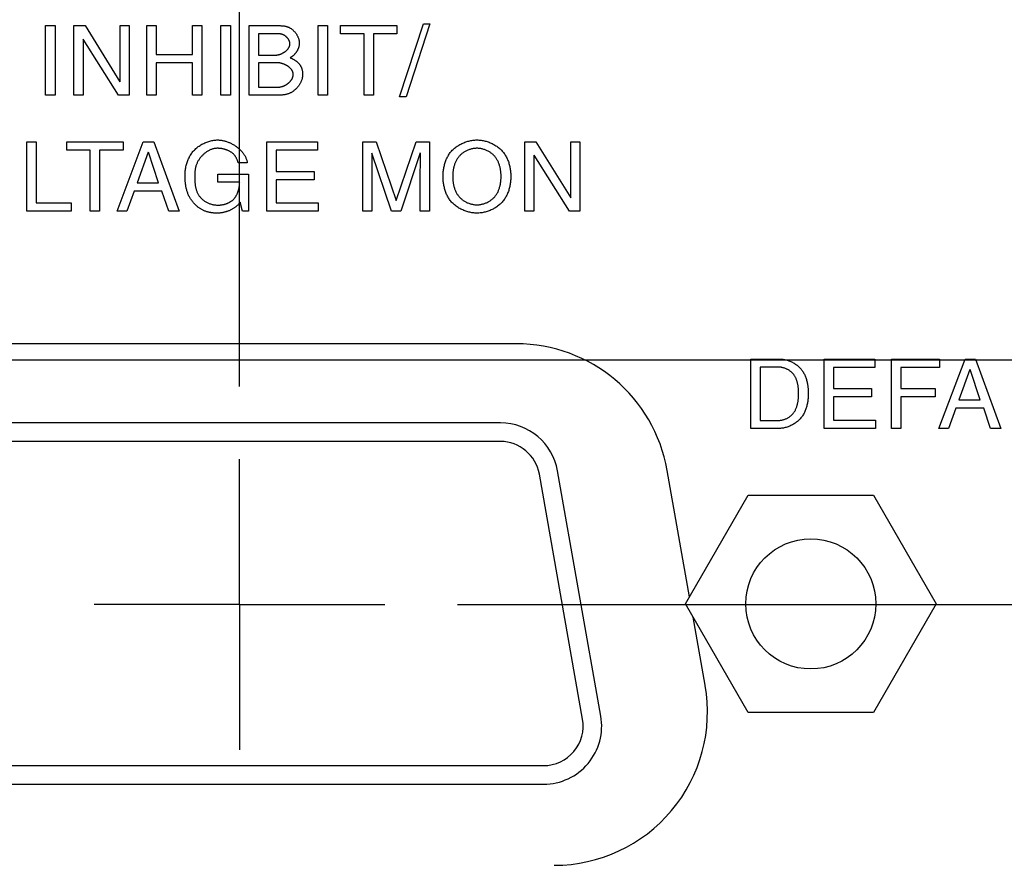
# Model space of a CAD drawing. Header units: inches. Extents: x 0 to 34, y 0 to 22.
# Tile 41 of 78: x 26.9 to 27.8, y 6 to 6.7. Entities that reach past the tile are written whole.
import ezdxf

# ---------------------------------------------------------------- set-up
doc = ezdxf.new("R2010")
doc.units = ezdxf.units.IN
doc.header["$LTSCALE"] = 1.87
doc.header["$MEASUREMENT"] = 0
doc.linetypes.add('CENTER', pattern=[0.6, 0.375, -0.075, 0.075, -0.075])
doc.layers.get('0').update_dxf_attribs({"linetype": 'CONTINUOUS'})
doc.layers.add('DEFAULT_1', color=7, linetype='CENTER')
doc.layers.add('DIMENSIONS', color=7, linetype='CONTINUOUS')
doc.styles.get("Standard").update_dxf_attribs({"font": 'txt', "width": 0.8})
doc.dimstyles.new('DIMSTYLE_3', dxfattribs={"dimtxt": 0.125, "dimasz": 0.18, "dimexe": 0.125, "dimexo": 0.0625, "dimgap": 0.0625, "dimtad": 0, "dimtih": 1, "dimtoh": 1, "dimzin": 4, "dimdsep": 46, "dimtxsty": 'STANDARD', "dimblk": '_FILLED', "dimblk1": '_FILLED', "dimblk2": '_FILLED', "dimcen": 0.09, "dimadec": 0, "dimazin": 0, "dimtp": 0.001, "dimtm": 0.001, "dimtfac": 1, "dimtofl": 0, "dimtmove": 0, "dimatfit": 3, "dimldrblk": '_FILLED', "dimfxl": 1, "dimtolj": 1, "dimtzin": 4, "dimarcsym": 0})

# ---------------------------------------------------------------- blocks, each defined once
blk = doc.blocks.new('_FILLED')
at = {"color": 0, "linetype": 'BYBLOCK'}
blk.add_solid([(0, 0), (-1, 0.1736), (-1, -0.1736)], dxfattribs=at)
blk = doc.blocks.new('*D19')
at = {"layer": 'DIMENSIONS', "color": 2, "linetype": 'CONTINUOUS'}
for p, q in [((27.13083, 6.38174), (27.13083, 9.83095)), ((30.82279, 7.41995), (30.82279, 9.83095)), ((27.13083, 9.70595), (28.35181, 9.70595)), ((30.82279, 9.70595), (29.60181, 9.70595))]:
    blk.add_line(p, q, dxfattribs=at)
at = {"layer": 'DIMENSIONS', "color": 2, "linetype": 'CONTINUOUS', "xscale": 0.18, "yscale": 0.18, "zscale": 0.18, "rotation": 180}
blk.add_blockref('_FILLED', (27.13083, 9.70595), dxfattribs=at)
at = {"layer": 'DIMENSIONS', "color": 2, "linetype": 'CONTINUOUS', "xscale": 0.18, "yscale": 0.18, "zscale": 0.18}
blk.add_blockref('_FILLED', (30.82279, 9.70595), dxfattribs=at)
at = {"layer": 'DIMENSIONS', "color": 2, "linetype": 'CONTINUOUS', "insert": (28.97681, 9.76845), "char_height": 0.125, "width": 1.125, "attachment_point": 2, "line_spacing_factor": 0.9}
blk.add_mtext('3.69{\\Ftxt.shx;\\W1.000000;\\H0.125000; }[93.8]', dxfattribs=at)
blk = doc.blocks.new('*D20')
at = {"layer": 'DIMENSIONS', "color": 2, "linetype": 'CONTINUOUS'}
for p, q in [((26.27583, 6.46714), (26.27583, 10.58095)), ((30.82279, 7.41995), (30.82279, 10.58095)), ((26.27583, 10.45595), (27.87431, 10.45595)), ((30.82279, 10.45595), (29.22431, 10.45595))]:
    blk.add_line(p, q, dxfattribs=at)
at = {"layer": 'DIMENSIONS', "color": 2, "linetype": 'CONTINUOUS', "xscale": 0.18, "yscale": 0.18, "zscale": 0.18, "rotation": 180}
blk.add_blockref('_FILLED', (26.27583, 10.45595), dxfattribs=at)
at = {"layer": 'DIMENSIONS', "color": 2, "linetype": 'CONTINUOUS', "xscale": 0.18, "yscale": 0.18, "zscale": 0.18}
blk.add_blockref('_FILLED', (30.82279, 10.45595), dxfattribs=at)
at = {"layer": 'DIMENSIONS', "color": 2, "linetype": 'CONTINUOUS', "insert": (28.54931, 10.51845), "char_height": 0.125, "width": 1.225, "attachment_point": 2, "line_spacing_factor": 0.9}
blk.add_mtext('4.55{\\Ftxt.shx;\\W1.000000;\\H0.125000; }[115.5]', dxfattribs=at)
blk = doc.blocks.new('*D21')
at = {"layer": 'DIMENSIONS', "color": 2, "linetype": 'CONTINUOUS'}
for p, q in [((30.57955, 7.45745), (31.69779, 7.45745)), ((31.57279, 7.45745), (31.57279, 7.14891)), ((31.57279, 6.40464), (31.57279, 6.71141)), ((26.33833, 6.40464), (31.69779, 6.40464))]:
    blk.add_line(p, q, dxfattribs=at)
at = {"layer": 'DIMENSIONS', "color": 2, "linetype": 'CONTINUOUS', "xscale": 0.18, "yscale": 0.18, "zscale": 0.18}
for p, rotation in [((31.57279, 7.45745), 90), ((31.57279, 6.40464), 270)]:
    blk.add_blockref('_FILLED', p, dxfattribs=dict(at, rotation=rotation))
at = {"layer": 'DIMENSIONS', "color": 2, "linetype": 'CONTINUOUS', "insert": (31.47279, 7.08641), "char_height": 0.125, "width": 0.6, "attachment_point": 2, "line_spacing_factor": 0.9}
blk.add_mtext('1.05\\P[26.7]', dxfattribs=at)
blk = doc.blocks.new('*D22')
at = {"layer": 'DIMENSIONS', "color": 2, "linetype": 'CONTINUOUS'}
for p, q in [((30.57955, 7.45745), (32.44779, 7.45745)), ((32.32279, 7.45745), (32.32279, 6.9508)), ((32.32279, 6.19414), (32.32279, 6.5133)), ((27.31843, 6.19414), (32.44779, 6.19414))]:
    blk.add_line(p, q, dxfattribs=at)
at = {"layer": 'DIMENSIONS', "color": 2, "linetype": 'CONTINUOUS', "xscale": 0.18, "yscale": 0.18, "zscale": 0.18}
for p, rotation in [((32.32279, 7.45745), 90), ((32.32279, 6.19414), 270)]:
    blk.add_blockref('_FILLED', p, dxfattribs=dict(at, rotation=rotation))
at = {"layer": 'DIMENSIONS', "color": 2, "linetype": 'CONTINUOUS', "insert": (32.22279, 6.8883), "char_height": 0.125, "width": 0.6, "attachment_point": 2, "line_spacing_factor": 0.9}
blk.add_mtext('1.26\\P[32.1]', dxfattribs=at)

msp = doc.modelspace()

# ---------------------------------------------------------------- linework, layer by layer
at = {"color": 40, "linetype": 'CONTINUOUS'}
for p, q in [((26.96382, 6.63266), (26.96382, 6.69246)), ((26.96382, 6.69246), (26.9719, 6.69246)), ((26.9719, 6.69246), (26.9719, 6.63266)), ((26.98824, 6.63266), (26.98824, 6.69246)), ((26.98824, 6.69246), (26.99781, 6.69246)), ((26.99781, 6.69246), (27.02772, 6.64415)), ((27.02788, 6.64415), (27.02788, 6.69246)), ((27.02788, 6.69246), (27.03571, 6.69246)), ((27.03571, 6.69246), (27.03571, 6.63266)), ((27.05098, 6.63266), (27.05098, 6.69246)), ((27.05098, 6.69246), (27.05907, 6.69246)), ((27.05907, 6.69246), (27.05907, 6.66772)), ((27.0903, 6.66772), (27.0903, 6.69246)), ((27.0903, 6.69246), (27.09837, 6.69246)), ((27.09837, 6.69246), (27.09837, 6.63266)), ((27.11483, 6.63266), (27.11483, 6.69246)), ((27.11483, 6.69246), (27.1229, 6.69246)), ((27.1229, 6.69246), (27.1229, 6.63266)), ((27.13906, 6.63266), (27.13906, 6.69246)), ((27.13906, 6.69246), (27.16539, 6.69246)), ((27.19857, 6.63266), (27.19857, 6.69246)), ((27.19857, 6.69246), (27.20665, 6.69246)), ((27.20665, 6.69246), (27.20665, 6.63266)), ((27.21783, 6.6853), (27.21783, 6.69246)), ((27.21783, 6.69246), (27.26638, 6.69246)), ((27.26638, 6.69246), (27.26638, 6.6853)), ((27.26866, 6.63107), (27.28914, 6.69404)), ((27.29464, 6.69404), (27.27424, 6.63107)), ((27.28914, 6.69404), (27.29464, 6.69404)), ((27.14715, 6.68555), (27.14715, 6.66713)), ((27.16272, 6.68555), (27.14715, 6.68555)), ((27.23806, 6.6853), (27.21783, 6.6853)), ((27.23806, 6.63266), (27.23806, 6.6853)), ((27.24615, 6.6853), (27.24615, 6.63266)), ((27.26638, 6.6853), (27.24615, 6.6853)), ((26.99606, 6.68096), (26.99606, 6.63266)), ((27.02664, 6.63266), (26.99624, 6.68096)), ((27.05907, 6.66772), (27.0903, 6.66772)), ((27.14715, 6.66713), (27.16173, 6.66713)), ((27.05907, 6.66056), (27.05907, 6.63266)), ((27.0903, 6.66056), (27.05907, 6.66056)), ((27.0903, 6.63266), (27.0903, 6.66056)), ((27.14715, 6.66056), (27.14715, 6.63957)), ((27.16306, 6.66056), (27.14715, 6.66056)), ((26.9719, 6.63266), (26.96382, 6.63266)), ((26.99606, 6.63266), (26.98824, 6.63266)), ((27.03571, 6.63266), (27.02664, 6.63266)), ((27.05907, 6.63266), (27.05098, 6.63266)), ((27.09837, 6.63266), (27.0903, 6.63266)), ((27.1229, 6.63266), (27.11483, 6.63266)), ((27.16481, 6.63266), (27.13906, 6.63266)), ((27.14715, 6.63957), (27.16439, 6.63957)), ((27.20665, 6.63266), (27.19857, 6.63266)), ((27.24615, 6.63266), (27.23806, 6.63266)), ((27.27424, 6.63107), (27.26866, 6.63107)), ((26.94754, 6.53265), (26.94754, 6.59245)), ((26.94754, 6.59245), (26.95561, 6.59245)), ((26.95561, 6.59245), (26.95561, 6.53982)), ((26.98204, 6.58529), (26.98204, 6.59245)), ((26.98204, 6.59245), (27.0306, 6.59245)), ((27.02546, 6.53265), (27.04793, 6.59245)), ((27.0306, 6.59245), (27.0306, 6.58529)), ((27.04793, 6.59245), (27.0571, 6.59245)), ((27.0571, 6.59245), (27.07876, 6.53265)), ((27.15436, 6.53265), (27.15436, 6.59245)), ((27.15436, 6.59245), (27.19793, 6.59245)), ((27.19793, 6.59245), (27.19793, 6.58529)), ((27.23703, 6.53265), (27.23703, 6.59245)), ((27.23703, 6.59245), (27.2486, 6.59245)), ((27.2486, 6.59245), (27.26568, 6.5419)), ((27.26585, 6.5419), (27.28284, 6.59245)), ((27.28284, 6.59245), (27.29434, 6.59245)), ((27.29434, 6.59245), (27.29434, 6.53265)), ((27.37653, 6.53265), (27.37653, 6.59245)), ((27.37653, 6.59245), (27.38611, 6.59245)), ((27.38611, 6.59245), (27.41601, 6.54416)), ((27.41618, 6.54416), (27.41618, 6.59245)), ((27.41618, 6.59245), (27.424, 6.59245)), ((27.424, 6.59245), (27.424, 6.53265)), ((27.00228, 6.58529), (26.98204, 6.58529)), ((27.00228, 6.53265), (27.00228, 6.58529)), ((27.01035, 6.58529), (27.01035, 6.53265)), ((27.0306, 6.58529), (27.01035, 6.58529)), ((27.05211, 6.58354), (27.04252, 6.55723)), ((27.0611, 6.55723), (27.05227, 6.58354)), ((27.16245, 6.58529), (27.16245, 6.56697)), ((27.19793, 6.58529), (27.16245, 6.58529)), ((27.26168, 6.53265), (27.24486, 6.5828)), ((27.2865, 6.58288), (27.26968, 6.53265)), ((27.38436, 6.58097), (27.38436, 6.53265)), ((27.41493, 6.53265), (27.38452, 6.58097)), ((27.1375, 6.57431), (27.12968, 6.57431)), ((27.11226, 6.55773), (27.11226, 6.56464)), ((27.11226, 6.56464), (27.13851, 6.56464)), ((27.13851, 6.56464), (27.13851, 6.53265)), ((27.16245, 6.56697), (27.19518, 6.56697)), ((27.19518, 6.56697), (27.19518, 6.55981)), ((27.24486, 6.56797), (27.24486, 6.53265)), ((27.2865, 6.56797), (27.2865, 6.56873)), ((27.2865, 6.53265), (27.2865, 6.56797)), ((27.04252, 6.55723), (27.0611, 6.55723)), ((27.13093, 6.55773), (27.11226, 6.55773)), ((27.16245, 6.55981), (27.16245, 6.53982)), ((27.19518, 6.55981), (27.16245, 6.55981)), ((27.04002, 6.55007), (27.03378, 6.53265)), ((27.06402, 6.55007), (27.04002, 6.55007)), ((27.06993, 6.53265), (27.06402, 6.55007)), ((26.95561, 6.53982), (26.98592, 6.53982)), ((26.98592, 6.53982), (26.98592, 6.53265)), ((27.13326, 6.53265), (27.13133, 6.5404)), ((27.16245, 6.53982), (27.19851, 6.53982)), ((27.19851, 6.53982), (27.19851, 6.53265)), ((26.98592, 6.53265), (26.94754, 6.53265)), ((27.01035, 6.53265), (27.00228, 6.53265)), ((27.03378, 6.53265), (27.02546, 6.53265)), ((27.07876, 6.53265), (27.06993, 6.53265)), ((27.13851, 6.53265), (27.13326, 6.53265)), ((27.19851, 6.53265), (27.15436, 6.53265)), ((27.24486, 6.53265), (27.23703, 6.53265)), ((27.26968, 6.53265), (27.26168, 6.53265)), ((27.29434, 6.53265), (27.2865, 6.53265)), ((27.38436, 6.53265), (27.37653, 6.53265)), ((27.424, 6.53265), (27.41493, 6.53265)), ((27.57125, 6.34568), (27.57125, 6.40548)), ((27.57125, 6.40548), (27.59548, 6.40548)), ((27.63433, 6.34568), (27.63433, 6.40548)), ((27.63433, 6.40548), (27.67788, 6.40548)), ((27.67788, 6.40548), (27.67788, 6.39832)), ((27.69241, 6.34568), (27.69241, 6.40548)), ((27.69241, 6.40548), (27.7338, 6.40548)), ((27.73317, 6.34568), (27.75565, 6.40548)), ((27.7338, 6.40548), (27.7338, 6.39832)), ((27.75565, 6.40548), (27.76481, 6.40548)), ((27.76481, 6.40548), (27.78647, 6.34568)), ((27.57932, 6.39857), (27.57932, 6.3526)), ((27.5944, 6.39857), (27.57932, 6.39857)), ((27.6424, 6.39832), (27.6424, 6.38)), ((27.67788, 6.39832), (27.6424, 6.39832)), ((27.70049, 6.39832), (27.70049, 6.38)), ((27.7338, 6.39832), (27.70049, 6.39832)), ((27.75982, 6.39657), (27.75023, 6.37025)), ((27.76881, 6.37025), (27.75998, 6.39657)), ((27.6424, 6.38), (27.67514, 6.38)), ((27.67514, 6.38), (27.67514, 6.37284)), ((27.70049, 6.38), (27.7298, 6.38)), ((27.7298, 6.38), (27.7298, 6.37284)), ((27.6424, 6.37284), (27.6424, 6.35284)), ((27.67514, 6.37284), (27.6424, 6.37284)), ((27.70049, 6.37284), (27.70049, 6.34568)), ((27.7298, 6.37284), (27.70049, 6.37284)), ((27.75023, 6.37025), (27.76881, 6.37025)), ((27.74773, 6.36308), (27.74149, 6.34568)), ((27.77173, 6.36308), (27.74773, 6.36308)), ((27.77764, 6.34568), (27.77173, 6.36308)), ((27.57932, 6.3526), (27.59498, 6.3526)), ((27.6424, 6.35284), (27.67846, 6.35284)), ((27.67846, 6.35284), (27.67846, 6.34568)), ((27.59515, 6.34568), (27.57125, 6.34568)), ((27.67846, 6.34568), (27.63433, 6.34568)), ((27.70049, 6.34568), (27.69241, 6.34568)), ((27.74149, 6.34568), (27.73317, 6.34568)), ((27.78647, 6.34568), (27.77764, 6.34568))]:
    msp.add_line(p, q, dxfattribs=at)
at = {"color": 3, "linetype": 'CONTINUOUS'}
for p, q in [((27.36921, 6.41864), (26.89245, 6.41864)), ((27.51839, 6.20075), (27.4992, 6.30957)), ((27.53182, 6.12457), (27.52149, 6.18317))]:
    msp.add_line(p, q, dxfattribs=at)
at = {"color": 7, "linetype": 'CONTINUOUS'}
for p, q in [((27.35554, 6.35048), (26.90612, 6.35048)), ((27.35554, 6.33448), (26.90612, 6.33448)), ((27.42622, 6.09538), (27.38902, 6.30638)), ((27.44198, 6.09816), (27.40478, 6.30916)), ((27.51486, 6.19464), (27.56885, 6.28814)), ((27.56885, 6.28814), (27.67681, 6.28814)), ((27.67681, 6.28814), (27.73079, 6.19464)), ((27.56885, 6.10114), (27.51486, 6.19464)), ((27.73079, 6.19464), (27.67681, 6.10114)), ((27.67681, 6.10114), (27.56885, 6.10114)), ((26.86892, 6.05548), (27.39274, 6.05548)), ((26.86892, 6.03948), (27.39274, 6.03948))]:
    msp.add_line(p, q, dxfattribs=at)
at = {"color": 40, "linetype": 'CONTINUOUS'}
for points in [[(27.16539, 6.69246), (27.16583, 6.69246), (27.16627, 6.69245), (27.16671, 6.69243), (27.16715, 6.69241), (27.16759, 6.69238), (27.16803, 6.69235), (27.16846, 6.6923), (27.1689, 6.69225), (27.16934, 6.69219), (27.16977, 6.69211), (27.1702, 6.69203), (27.17063, 6.69193), (27.17106, 6.69182), (27.17149, 6.6917), (27.17191, 6.69157), (27.17233, 6.69142), (27.17274, 6.69125), (27.17315, 6.69107), (27.17356, 6.69087), (27.17397, 6.69066), (27.17437, 6.69043), (27.17476, 6.69019), (27.17515, 6.68993), (27.17553, 6.68966), (27.17591, 6.68938), (27.17628, 6.68909), (27.17664, 6.68879), (27.17699, 6.68847), (27.17734, 6.68814), (27.17767, 6.68781), (27.178, 6.68746), (27.17832, 6.6871), (27.17863, 6.68674), (27.17893, 6.68636), (27.17922, 6.68598), (27.17949, 6.68559), (27.17976, 6.68519), (27.18002, 6.68479), (27.18026, 6.68438), (27.18049, 6.68397), (27.18071, 6.68355), (27.18092, 6.68312), (27.18111, 6.68269), (27.1813, 6.68226), (27.18146, 6.68182), (27.18161, 6.68139), (27.18175, 6.68094), (27.18188, 6.6805), (27.18198, 6.68006), (27.18208, 6.67961), (27.18215, 6.67916), (27.18221, 6.67872), (27.18225, 6.67827), (27.18228, 6.67783), (27.18229, 6.67738)], [(27.17422, 6.6768), (27.17421, 6.67706), (27.1742, 6.67731), (27.17417, 6.67757), (27.17413, 6.67782), (27.17408, 6.67808), (27.17402, 6.67833), (27.17395, 6.67858), (27.17387, 6.67884), (27.17378, 6.67908), (27.17369, 6.67933), (27.17358, 6.67958), (27.17346, 6.67982), (27.17334, 6.68006), (27.17321, 6.6803), (27.17307, 6.68053), (27.17292, 6.68076), (27.17277, 6.68099), (27.1726, 6.68122), (27.17244, 6.68144), (27.17226, 6.68166), (27.17208, 6.68187), (27.17189, 6.68208), (27.1717, 6.68228), (27.1715, 6.68248), (27.1713, 6.68268), (27.17109, 6.68287), (27.17087, 6.68305), (27.17066, 6.68323), (27.17043, 6.6834), (27.17021, 6.68357), (27.16998, 6.68373), (27.16974, 6.68389), (27.16951, 6.68403), (27.16927, 6.68418), (27.16903, 6.68431), (27.16879, 6.68444), (27.16854, 6.68456), (27.16829, 6.68467), (27.16804, 6.68478), (27.16779, 6.68487), (27.16754, 6.68496), (27.16725, 6.68506), (27.16695, 6.68514), (27.16665, 6.68522), (27.16635, 6.68528), (27.16605, 6.68534), (27.16575, 6.68538), (27.16545, 6.68542), (27.16515, 6.68546), (27.16484, 6.68548), (27.16454, 6.6855), (27.16424, 6.68552), (27.16393, 6.68553), (27.16363, 6.68554), (27.16333, 6.68554), (27.16302, 6.68555), (27.16272, 6.68555)], [(27.16173, 6.66713), (27.162, 6.66714), (27.16227, 6.66715), (27.16255, 6.66717), (27.16282, 6.66719), (27.1631, 6.66723), (27.16339, 6.66727), (27.16367, 6.66731), (27.16396, 6.66737), (27.16424, 6.66743), (27.16453, 6.6675), (27.16482, 6.66757), (27.16511, 6.66765), (27.1654, 6.66774), (27.16568, 6.66783), (27.16597, 6.66793), (27.16626, 6.66803), (27.16655, 6.66815), (27.16683, 6.66826), (27.16712, 6.66838), (27.1674, 6.66851), (27.16768, 6.66865), (27.16796, 6.66879), (27.16824, 6.66893), (27.16851, 6.66908), (27.16878, 6.66923), (27.16905, 6.66939), (27.16931, 6.66956), (27.16957, 6.66973), (27.16982, 6.6699), (27.17007, 6.67008), (27.17032, 6.67026), (27.17056, 6.67045), (27.1708, 6.67064), (27.17103, 6.67084), (27.17125, 6.67104), (27.17147, 6.67124), (27.17168, 6.67145), (27.17189, 6.67166), (27.17209, 6.67188), (27.17228, 6.6721), (27.17246, 6.67232), (27.17264, 6.67255), (27.17281, 6.67278), (27.17297, 6.67301), (27.17312, 6.67324), (27.17327, 6.67348), (27.1734, 6.67372), (27.17353, 6.67397), (27.17364, 6.67421), (27.17375, 6.67446), (27.17384, 6.67471), (27.17393, 6.67497), (27.17401, 6.67522), (27.17407, 6.67548), (27.17412, 6.67574), (27.17417, 6.676), (27.1742, 6.67627), (27.17421, 6.67653), (27.17422, 6.6768)], [(27.18229, 6.67738), (27.18228, 6.67704), (27.18227, 6.67669), (27.18224, 6.67634), (27.1822, 6.67599), (27.18215, 6.67564), (27.18209, 6.67529), (27.18202, 6.67494), (27.18194, 6.67459), (27.18185, 6.67425), (27.18175, 6.6739), (27.18164, 6.67355), (27.18152, 6.67321), (27.1814, 6.67287), (27.18126, 6.67252), (27.18112, 6.67219), (27.18096, 6.67185), (27.1808, 6.67152), (27.18063, 6.67119), (27.18045, 6.67086), (27.18027, 6.67054), (27.18007, 6.67022), (27.17987, 6.66991), (27.17967, 6.6696), (27.17945, 6.6693), (27.17923, 6.669), (27.179, 6.66871), (27.17877, 6.66842), (27.17853, 6.66814), (27.17828, 6.66787), (27.17803, 6.6676), (27.17777, 6.66734), (27.1775, 6.66709), (27.17724, 6.66685), (27.17696, 6.66661), (27.17668, 6.66638), (27.1764, 6.66616), (27.17611, 6.66595), (27.17582, 6.66575), (27.17552, 6.66556), (27.17522, 6.66538), (27.17492, 6.6652), (27.17461, 6.66504), (27.1743, 6.66489)], [(27.17706, 6.65048), (27.17705, 6.65076), (27.17703, 6.65104), (27.177, 6.65132), (27.17695, 6.65159), (27.17689, 6.65186), (27.17683, 6.65213), (27.17675, 6.6524), (27.17665, 6.65266), (27.17655, 6.65292), (27.17644, 6.65318), (27.17631, 6.65343), (27.17618, 6.65368), (27.17604, 6.65393), (27.17588, 6.65418), (27.17572, 6.65442), (27.17555, 6.65466), (27.17537, 6.65489), (27.17518, 6.65512), (27.17498, 6.65535), (27.17477, 6.65557), (27.17456, 6.65579), (27.17434, 6.65601), (27.17411, 6.65622), (27.17388, 6.65643), (27.17364, 6.65663), (27.17339, 6.65683), (27.17314, 6.65703), (27.17288, 6.65722), (27.17262, 6.6574), (27.17235, 6.65758), (27.17208, 6.65776), (27.1718, 6.65793), (27.17151, 6.6581), (27.17123, 6.65826), (27.17094, 6.65842), (27.17065, 6.65858), (27.17035, 6.65872), (27.17005, 6.65887), (27.16975, 6.659), (27.16945, 6.65914), (27.16914, 6.65926), (27.16883, 6.65938), (27.16852, 6.6595), (27.16821, 6.65961), (27.1679, 6.65972), (27.16759, 6.65981), (27.16728, 6.65991), (27.16697, 6.65999), (27.16666, 6.66008), (27.16635, 6.66015), (27.16604, 6.66022), (27.16573, 6.66028), (27.16542, 6.66034), (27.16512, 6.66039), (27.16482, 6.66043), (27.16452, 6.66047), (27.16422, 6.6605), (27.16392, 6.66053), (27.16363, 6.66054), (27.16334, 6.66055), (27.16306, 6.66056)], [(27.1743, 6.66489), (27.17466, 6.66474), (27.17501, 6.66459), (27.17537, 6.66443), (27.17573, 6.66426), (27.17608, 6.66409), (27.17644, 6.66391), (27.17679, 6.66372), (27.17714, 6.66353), (27.17749, 6.66333), (27.17783, 6.66313), (27.17817, 6.66292), (27.17851, 6.6627), (27.17885, 6.66248), (27.17917, 6.66225), (27.1795, 6.66201), (27.17981, 6.66177), (27.18013, 6.66152), (27.18043, 6.66126), (27.18073, 6.661), (27.18102, 6.66073), (27.18131, 6.66046), (27.18158, 6.66018), (27.18185, 6.65989), (27.18211, 6.6596), (27.18236, 6.6593), (27.1826, 6.659), (27.18283, 6.65868), (27.18305, 6.65837), (27.18326, 6.65804), (27.18346, 6.65771), (27.18365, 6.65738), (27.18382, 6.65704), (27.18398, 6.65669), (27.18413, 6.65634), (27.18427, 6.65599), (27.18439, 6.65563), (27.18451, 6.65526), (27.18461, 6.65489), (27.1847, 6.65452), (27.18478, 6.65414), (27.18485, 6.65377), (27.18491, 6.65339), (27.18497, 6.653), (27.18501, 6.65262), (27.18505, 6.65223), (27.18508, 6.65185), (27.1851, 6.65147), (27.18511, 6.65108), (27.18512, 6.6507), (27.18512, 6.65032)], [(27.16439, 6.63957), (27.16468, 6.63958), (27.16498, 6.63959), (27.16528, 6.63962), (27.16558, 6.63965), (27.16588, 6.63969), (27.16619, 6.63975), (27.16649, 6.63981), (27.1668, 6.63988), (27.16711, 6.63995), (27.16741, 6.64004), (27.16772, 6.64013), (27.16803, 6.64024), (27.16833, 6.64035), (27.16864, 6.64046), (27.16895, 6.64059), (27.16925, 6.64072), (27.16955, 6.64086), (27.16985, 6.64101), (27.17015, 6.64116), (27.17044, 6.64132), (27.17073, 6.64149), (27.17102, 6.64166), (27.17131, 6.64184), (27.17159, 6.64203), (27.17187, 6.64222), (27.17214, 6.64242), (27.17241, 6.64262), (27.17268, 6.64283), (27.17294, 6.64304), (27.17319, 6.64326), (27.17344, 6.64349), (27.17369, 6.64372), (27.17392, 6.64395), (27.17416, 6.64419), (27.17438, 6.64443), (27.1746, 6.64467), (27.17481, 6.64492), (27.17501, 6.64518), (27.1752, 6.64543), (27.17539, 6.64569), (27.17557, 6.64596), (27.17574, 6.64622), (27.1759, 6.64649), (27.17605, 6.64676), (27.17619, 6.64704), (27.17632, 6.64732), (27.17645, 6.6476), (27.17656, 6.64788), (27.17666, 6.64816), (27.17675, 6.64845), (27.17683, 6.64873), (27.1769, 6.64902), (27.17695, 6.64931), (27.177, 6.6496), (27.17703, 6.64989), (27.17705, 6.65019), (27.17706, 6.65048)], [(27.18512, 6.65032), (27.18511, 6.6498), (27.18508, 6.64929), (27.18503, 6.64878), (27.18496, 6.64826), (27.18487, 6.64775), (27.18477, 6.64724), (27.18464, 6.64673), (27.1845, 6.64622), (27.18434, 6.64571), (27.18416, 6.64521), (27.18396, 6.64471), (27.18375, 6.64421), (27.18353, 6.64372), (27.18328, 6.64324), (27.18303, 6.64275), (27.18276, 6.64228), (27.18247, 6.64181), (27.18218, 6.64135), (27.18186, 6.64089), (27.18154, 6.64044), (27.18121, 6.64), (27.18086, 6.63957), (27.1805, 6.63915), (27.18013, 6.63874), (27.17975, 6.63834), (27.17936, 6.63795), (27.17896, 6.63757), (27.17855, 6.6372), (27.17813, 6.63685), (27.17771, 6.6365), (27.17727, 6.63617), (27.17683, 6.63586), (27.17638, 6.63556), (27.17593, 6.63527), (27.17547, 6.635), (27.175, 6.63474), (27.17453, 6.6345), (27.17405, 6.63428), (27.17357, 6.63407), (27.17304, 6.63386), (27.17251, 6.63368), (27.17197, 6.63351), (27.17143, 6.63336), (27.17089, 6.63323), (27.17034, 6.63312), (27.1698, 6.63302), (27.16925, 6.63293), (27.16869, 6.63286), (27.16814, 6.6328), (27.16758, 6.63275), (27.16703, 6.63272), (27.16647, 6.63269), (27.16592, 6.63267), (27.16536, 6.63266), (27.16481, 6.63266)], [(27.08386, 6.56306), (27.08387, 6.56395), (27.0839, 6.56483), (27.08395, 6.56572), (27.08402, 6.56662), (27.08411, 6.56751), (27.08422, 6.5684), (27.08436, 6.56929), (27.08451, 6.57018), (27.08469, 6.57107), (27.08489, 6.57195), (27.08511, 6.57283), (27.08535, 6.5737), (27.08562, 6.57456), (27.08591, 6.57542), (27.08622, 6.57626), (27.08656, 6.5771), (27.08692, 6.57792), (27.0873, 6.57874), (27.08771, 6.57954), (27.08815, 6.58032), (27.08861, 6.5811), (27.0891, 6.58185), (27.08961, 6.58259), (27.09015, 6.58331), (27.09071, 6.58401), (27.0913, 6.58469), (27.09191, 6.58535), (27.09255, 6.58599), (27.09321, 6.58661), (27.0939, 6.58721), (27.0946, 6.58778), (27.09532, 6.58833), (27.09607, 6.58886), (27.09682, 6.58937), (27.0976, 6.58985), (27.09839, 6.59031), (27.0992, 6.59075), (27.10001, 6.59116), (27.10084, 6.59154), (27.10168, 6.5919), (27.10253, 6.59223), (27.10339, 6.59254), (27.10426, 6.59282), (27.10513, 6.59307), (27.106, 6.5933), (27.10688, 6.59349), (27.10777, 6.59366), (27.10865, 6.59379), (27.10954, 6.5939), (27.11042, 6.59398), (27.1113, 6.59403), (27.11218, 6.59404)], [(27.11218, 6.59404), (27.11279, 6.59403), (27.1134, 6.594), (27.11402, 6.59395), (27.11464, 6.59389), (27.11527, 6.5938), (27.11589, 6.5937), (27.11652, 6.59358), (27.11715, 6.59344), (27.11778, 6.59329), (27.11841, 6.59312), (27.11904, 6.59293), (27.11967, 6.59273), (27.1203, 6.59251), (27.12093, 6.59227), (27.12155, 6.59202), (27.12217, 6.59176), (27.12279, 6.59148), (27.1234, 6.59118), (27.124, 6.59088), (27.12461, 6.59055), (27.1252, 6.59022), (27.12579, 6.58987), (27.12637, 6.58951), (27.12694, 6.58914), (27.12751, 6.58875), (27.12806, 6.58836), (27.12861, 6.58795), (27.12914, 6.58753), (27.12967, 6.5871), (27.13018, 6.58666), (27.13068, 6.58621), (27.13117, 6.58574), (27.13165, 6.58527), (27.13211, 6.58479), (27.13255, 6.5843), (27.13299, 6.58381), (27.1334, 6.5833), (27.13381, 6.58279), (27.13419, 6.58226), (27.13456, 6.58173), (27.13491, 6.5812), (27.13524, 6.58065), (27.13555, 6.5801), (27.13584, 6.57955), (27.13612, 6.57898), (27.13637, 6.57842), (27.1366, 6.57784), (27.13681, 6.57726), (27.13699, 6.57668), (27.13716, 6.57609), (27.1373, 6.5755), (27.13741, 6.57491), (27.1375, 6.57431)], [(27.30611, 6.56256), (27.30612, 6.56342), (27.30614, 6.56429), (27.30619, 6.56516), (27.30625, 6.56603), (27.30633, 6.5669), (27.30642, 6.56777), (27.30654, 6.56864), (27.30667, 6.56951), (27.30683, 6.57038), (27.307, 6.57124), (27.3072, 6.5721), (27.30742, 6.57296), (27.30765, 6.5738), (27.30791, 6.57464), (27.30819, 6.57548), (27.3085, 6.5763), (27.30883, 6.57711), (27.30918, 6.57791), (27.30955, 6.5787), (27.30995, 6.57948), (27.31037, 6.58024), (27.31082, 6.58099), (27.31129, 6.58172), (27.31179, 6.58244), (27.31232, 6.58314), (27.31288, 6.58383), (27.31347, 6.5845), (27.31408, 6.58516), (27.31472, 6.58579), (27.31539, 6.58641), (27.31607, 6.587), (27.31677, 6.58757), (27.3175, 6.58812), (27.31824, 6.58864), (27.319, 6.58915), (27.31978, 6.58963), (27.32057, 6.59009), (27.32138, 6.59053), (27.32219, 6.59094), (27.32303, 6.59133), (27.32387, 6.59169), (27.32472, 6.59203), (27.32558, 6.59234), (27.32645, 6.59263), (27.32732, 6.5929), (27.3282, 6.59313), (27.32908, 6.59334), (27.32996, 6.59353), (27.33085, 6.59368), (27.33174, 6.59381), (27.33263, 6.59391), (27.33351, 6.59398), (27.33439, 6.59403), (27.33527, 6.59404)], [(27.33527, 6.59404), (27.33615, 6.59403), (27.33703, 6.59398), (27.33792, 6.59391), (27.3388, 6.59381), (27.33969, 6.59368), (27.34058, 6.59353), (27.34146, 6.59334), (27.34234, 6.59313), (27.34322, 6.5929), (27.34409, 6.59263), (27.34496, 6.59234), (27.34582, 6.59203), (27.34667, 6.59169), (27.34751, 6.59133), (27.34834, 6.59094), (27.34916, 6.59053), (27.34997, 6.59009), (27.35076, 6.58963), (27.35153, 6.58915), (27.35229, 6.58864), (27.35304, 6.58812), (27.35376, 6.58757), (27.35446, 6.587), (27.35515, 6.5864), (27.35581, 6.58579), (27.35645, 6.58516), (27.35706, 6.5845), (27.35765, 6.58383), (27.35821, 6.58314), (27.35874, 6.58244), (27.35924, 6.58172), (27.35971, 6.58099), (27.36016, 6.58024), (27.36058, 6.57948), (27.36098, 6.5787), (27.36135, 6.57791), (27.3617, 6.57711), (27.36203, 6.5763), (27.36234, 6.57548), (27.36262, 6.57464), (27.36288, 6.5738), (27.36311, 6.57296), (27.36333, 6.5721), (27.36353, 6.57124), (27.3637, 6.57038), (27.36386, 6.56951), (27.36399, 6.56864), (27.36411, 6.56777), (27.3642, 6.5669), (27.36428, 6.56603), (27.36434, 6.56516), (27.36439, 6.56429), (27.36441, 6.56342), (27.36442, 6.56256)], [(27.11176, 6.58688), (27.11119, 6.58687), (27.11062, 6.58683), (27.11006, 6.58677), (27.10949, 6.58669), (27.10893, 6.58658), (27.10836, 6.58646), (27.1078, 6.58631), (27.10725, 6.58614), (27.10669, 6.58595), (27.10614, 6.58574), (27.1056, 6.58551), (27.10505, 6.58527), (27.10452, 6.585), (27.10399, 6.58472), (27.10347, 6.58442), (27.10295, 6.5841), (27.10244, 6.58377), (27.10194, 6.58343), (27.10144, 6.58306), (27.10096, 6.58269), (27.10048, 6.5823), (27.10001, 6.5819), (27.09955, 6.58148), (27.09911, 6.58105), (27.09867, 6.58062), (27.09825, 6.58017), (27.09783, 6.57971), (27.09743, 6.57924), (27.09704, 6.57876), (27.09667, 6.57827), (27.0963, 6.57777), (27.09596, 6.57727), (27.09562, 6.57676), (27.09531, 6.57624), (27.095, 6.57572), (27.09472, 6.57519), (27.09444, 6.57466), (27.09419, 6.57412), (27.09395, 6.57358), (27.09374, 6.57303), (27.09351, 6.5724), (27.0933, 6.57176), (27.09311, 6.57112), (27.09295, 6.57048), (27.0928, 6.56984), (27.09268, 6.56919), (27.09257, 6.56854), (27.09248, 6.56789), (27.0924, 6.56724), (27.09234, 6.56658), (27.09229, 6.56593), (27.09225, 6.56527), (27.09222, 6.56461), (27.0922, 6.56396), (27.09219, 6.5633), (27.09219, 6.56264)], [(27.12968, 6.57431), (27.12957, 6.57473), (27.12945, 6.57516), (27.12932, 6.57558), (27.12918, 6.576), (27.12903, 6.57642), (27.12888, 6.57683), (27.12871, 6.57724), (27.12853, 6.57765), (27.12834, 6.57805), (27.12814, 6.57844), (27.12793, 6.57883), (27.12771, 6.57921), (27.12748, 6.57959), (27.12724, 6.57995), (27.12698, 6.58031), (27.12671, 6.58066), (27.12642, 6.58101), (27.12612, 6.58135), (27.12581, 6.58167), (27.12549, 6.58199), (27.12515, 6.58229), (27.12481, 6.58259), (27.12445, 6.58288), (27.12408, 6.58315), (27.12371, 6.58342), (27.12333, 6.58367), (27.12293, 6.58392), (27.12253, 6.58415), (27.12213, 6.58438), (27.12171, 6.58459), (27.12129, 6.5848), (27.12086, 6.585), (27.12043, 6.58518), (27.11999, 6.58536), (27.11955, 6.58552), (27.1191, 6.58568), (27.11865, 6.58583), (27.1182, 6.58596), (27.11774, 6.58609), (27.11729, 6.58621), (27.11682, 6.58632), (27.11636, 6.58641), (27.1159, 6.5865), (27.11544, 6.58658), (27.11497, 6.58665), (27.11451, 6.58671), (27.11405, 6.58676), (27.11358, 6.58681), (27.11312, 6.58684), (27.11267, 6.58686), (27.11221, 6.58688), (27.11176, 6.58688)], [(27.2447, 6.5828), (27.2447, 6.58071), (27.24472, 6.57862), (27.24474, 6.57653), (27.24477, 6.57444), (27.24484, 6.56949)], [(27.28662, 6.57567), (27.28664, 6.57747), (27.28666, 6.57927), (27.28667, 6.58108), (27.28667, 6.58288)], [(27.33527, 6.58688), (27.33463, 6.58687), (27.33398, 6.58683), (27.33333, 6.58678), (27.33268, 6.5867), (27.33202, 6.5866), (27.33138, 6.58648), (27.33073, 6.58633), (27.33008, 6.58617), (27.32944, 6.58598), (27.32881, 6.58578), (27.32818, 6.58555), (27.32755, 6.58531), (27.32694, 6.58504), (27.32633, 6.58476), (27.32573, 6.58446), (27.32514, 6.58414), (27.32456, 6.5838), (27.32399, 6.58344), (27.32344, 6.58307), (27.3229, 6.58268), (27.32237, 6.58227), (27.32186, 6.58185), (27.32136, 6.58141), (27.32088, 6.58095), (27.32042, 6.58048), (27.31998, 6.57999), (27.31955, 6.57949), (27.31915, 6.57896), (27.31876, 6.57843), (27.31839, 6.57788), (27.31804, 6.57732), (27.31771, 6.57674), (27.31739, 6.57616), (27.3171, 6.57556), (27.31682, 6.57496), (27.31656, 6.57434), (27.31631, 6.57372), (27.31608, 6.57309), (27.31587, 6.57246), (27.31568, 6.57181), (27.3155, 6.57116), (27.31533, 6.57051), (27.31518, 6.56985), (27.31505, 6.56919), (27.31493, 6.56853), (27.31482, 6.56787), (27.31473, 6.5672), (27.31465, 6.56653), (27.31458, 6.56587), (27.31453, 6.5652), (27.31449, 6.56454), (27.31446, 6.56387), (27.31444, 6.56322), (27.31444, 6.56256)], [(27.35609, 6.56256), (27.35609, 6.56322), (27.35607, 6.56387), (27.35604, 6.56454), (27.356, 6.5652), (27.35595, 6.56587), (27.35588, 6.56653), (27.3558, 6.5672), (27.35571, 6.56787), (27.3556, 6.56853), (27.35548, 6.56919), (27.35535, 6.56985), (27.3552, 6.57051), (27.35503, 6.57116), (27.35485, 6.57181), (27.35466, 6.57246), (27.35445, 6.57309), (27.35422, 6.57372), (27.35397, 6.57434), (27.35371, 6.57496), (27.35343, 6.57556), (27.35314, 6.57616), (27.35282, 6.57674), (27.35249, 6.57732), (27.35214, 6.57788), (27.35177, 6.57843), (27.35138, 6.57896), (27.35098, 6.57949), (27.35055, 6.57999), (27.35011, 6.58048), (27.34965, 6.58095), (27.34917, 6.58141), (27.34867, 6.58185), (27.34816, 6.58227), (27.34764, 6.58268), (27.3471, 6.58307), (27.34654, 6.58344), (27.34598, 6.5838), (27.3454, 6.58414), (27.34481, 6.58446), (27.34421, 6.58476), (27.3436, 6.58504), (27.34299, 6.58531), (27.34236, 6.58555), (27.34173, 6.58578), (27.3411, 6.58598), (27.34046, 6.58617), (27.33981, 6.58633), (27.33917, 6.58647), (27.33852, 6.5866), (27.33787, 6.5867), (27.33722, 6.58678), (27.33657, 6.58683), (27.33592, 6.58687), (27.33527, 6.58688)], [(27.2865, 6.56873), (27.28653, 6.57026), (27.28656, 6.57206), (27.28662, 6.57567)], [(27.24484, 6.56949), (27.24485, 6.56873), (27.24486, 6.56797)], [(27.09327, 6.53782), (27.09276, 6.53832), (27.09226, 6.53883), (27.09176, 6.53935), (27.09128, 6.53988), (27.09081, 6.54042), (27.09036, 6.54098), (27.08992, 6.54154), (27.08949, 6.54212), (27.08908, 6.54271), (27.08868, 6.5433), (27.0883, 6.54391), (27.08794, 6.54453), (27.0876, 6.54515), (27.08728, 6.54578), (27.08698, 6.54641), (27.08669, 6.54706), (27.08642, 6.54771), (27.08617, 6.54837), (27.08593, 6.54903), (27.08571, 6.5497), (27.0855, 6.55038), (27.0853, 6.55107), (27.08512, 6.55175), (27.08496, 6.55245), (27.0848, 6.55314), (27.08466, 6.55384), (27.08453, 6.55455), (27.08442, 6.55525), (27.08432, 6.55596), (27.08423, 6.55667), (27.08414, 6.55738), (27.08408, 6.5581), (27.08402, 6.55881), (27.08397, 6.55952), (27.08393, 6.56023), (27.0839, 6.56094), (27.08388, 6.56165), (27.08386, 6.56236), (27.08386, 6.56306)], [(27.09219, 6.56264), (27.09219, 6.56204), (27.0922, 6.56144), (27.09221, 6.56083), (27.09223, 6.56022), (27.09225, 6.55961), (27.09228, 6.55899), (27.09232, 6.55838), (27.09236, 6.55776), (27.09242, 6.55714), (27.09248, 6.55653), (27.09255, 6.55591), (27.09264, 6.5553), (27.09273, 6.55469), (27.09284, 6.55409), (27.09295, 6.55348), (27.09308, 6.55289), (27.09323, 6.55229), (27.09338, 6.5517), (27.09356, 6.55112), (27.09374, 6.55054), (27.09394, 6.54998), (27.09416, 6.54941), (27.09439, 6.54886), (27.09465, 6.54832), (27.09491, 6.54778), (27.0952, 6.54726), (27.09551, 6.54674), (27.09583, 6.54624), (27.09618, 6.54575), (27.09655, 6.54526), (27.09694, 6.54479), (27.09736, 6.54432), (27.09779, 6.54388), (27.09824, 6.54344), (27.09871, 6.54302), (27.09919, 6.54262), (27.09969, 6.54223), (27.1002, 6.54185), (27.10073, 6.54149), (27.10127, 6.54115), (27.10182, 6.54082), (27.10238, 6.54051), (27.10295, 6.54021), (27.10353, 6.53994), (27.10412, 6.53968), (27.10471, 6.53943), (27.10532, 6.53921), (27.10592, 6.539), (27.10653, 6.53881), (27.10715, 6.53864), (27.10777, 6.53849), (27.10839, 6.53836), (27.10901, 6.53824), (27.10963, 6.53815), (27.11025, 6.53808), (27.11087, 6.53803), (27.11149, 6.53799), (27.1121, 6.53798)], [(27.12435, 6.54182), (27.12466, 6.54208), (27.12497, 6.54235), (27.12527, 6.54263), (27.12557, 6.54292), (27.12585, 6.54322), (27.12613, 6.54353), (27.1264, 6.54384), (27.12666, 6.54416), (27.12691, 6.5445), (27.12715, 6.54483), (27.12739, 6.54518), (27.12762, 6.54553), (27.12784, 6.54589), (27.12805, 6.54626), (27.12826, 6.54663), (27.12845, 6.54701), (27.12864, 6.54739), (27.12882, 6.54777), (27.129, 6.54817), (27.12916, 6.54856), (27.12932, 6.54896), (27.12947, 6.54937), (27.12962, 6.54977), (27.12975, 6.55018), (27.12988, 6.5506), (27.13, 6.55101), (27.13011, 6.55143), (27.13022, 6.55185), (27.13032, 6.55227), (27.13041, 6.55269), (27.13049, 6.55312), (27.13057, 6.55354), (27.13064, 6.55396), (27.1307, 6.55439), (27.13075, 6.55481), (27.1308, 6.55523), (27.13084, 6.55565), (27.13087, 6.55607), (27.13089, 6.55649), (27.13091, 6.55691), (27.13092, 6.55732), (27.13093, 6.55773)], [(27.33527, 6.53108), (27.33439, 6.53109), (27.33351, 6.53114), (27.33263, 6.53121), (27.33174, 6.53131), (27.33085, 6.53144), (27.32996, 6.53159), (27.32908, 6.53178), (27.3282, 6.53199), (27.32732, 6.53222), (27.32645, 6.53249), (27.32558, 6.53277), (27.32472, 6.53309), (27.32387, 6.53343), (27.32303, 6.53379), (27.32219, 6.53418), (27.32138, 6.53459), (27.32057, 6.53503), (27.31978, 6.53549), (27.319, 6.53597), (27.31824, 6.53647), (27.3175, 6.537), (27.31677, 6.53755), (27.31607, 6.53812), (27.31539, 6.53871), (27.31472, 6.53932), (27.31408, 6.53996), (27.31347, 6.54061), (27.31288, 6.54129), (27.31232, 6.54198), (27.31179, 6.54268), (27.31129, 6.54339), (27.31082, 6.54413), (27.31037, 6.54487), (27.30995, 6.54564), (27.30955, 6.54641), (27.30918, 6.5472), (27.30883, 6.54801), (27.3085, 6.54882), (27.30819, 6.54964), (27.30791, 6.55047), (27.30765, 6.55131), (27.30741, 6.55216), (27.3072, 6.55302), (27.307, 6.55387), (27.30683, 6.55474), (27.30667, 6.55561), (27.30654, 6.55648), (27.30642, 6.55735), (27.30633, 6.55822), (27.30625, 6.55909), (27.30619, 6.55996), (27.30614, 6.56083), (27.30612, 6.5617), (27.30611, 6.56256)], [(27.31444, 6.56256), (27.31444, 6.5619), (27.31446, 6.56125), (27.31449, 6.56058), (27.31453, 6.55992), (27.31458, 6.55925), (27.31465, 6.55859), (27.31473, 6.55792), (27.31482, 6.55725), (27.31493, 6.55659), (27.31505, 6.55592), (27.31518, 6.55526), (27.31533, 6.55461), (27.3155, 6.55395), (27.31568, 6.55331), (27.31587, 6.55266), (27.31608, 6.55203), (27.31631, 6.5514), (27.31656, 6.55077), (27.31682, 6.55016), (27.3171, 6.54955), (27.31739, 6.54896), (27.31771, 6.54837), (27.31804, 6.5478), (27.31839, 6.54724), (27.31876, 6.54669), (27.31915, 6.54615), (27.31955, 6.54563), (27.31998, 6.54512), (27.32042, 6.54464), (27.32088, 6.54416), (27.32136, 6.54371), (27.32186, 6.54327), (27.32237, 6.54285), (27.3229, 6.54244), (27.32344, 6.54205), (27.32399, 6.54168), (27.32456, 6.54132), (27.32514, 6.54098), (27.32573, 6.54066), (27.32633, 6.54036), (27.32694, 6.54008), (27.32755, 6.53981), (27.32818, 6.53957), (27.32881, 6.53934), (27.32944, 6.53914), (27.33008, 6.53895), (27.33073, 6.53879), (27.33138, 6.53865), (27.33203, 6.53852), (27.33268, 6.53842), (27.33333, 6.53834), (27.33398, 6.53829), (27.33463, 6.53825), (27.33527, 6.53824)], [(27.36442, 6.56256), (27.36441, 6.5617), (27.36439, 6.56083), (27.36434, 6.55996), (27.36428, 6.55909), (27.3642, 6.55822), (27.36411, 6.55735), (27.36399, 6.55648), (27.36386, 6.55561), (27.3637, 6.55474), (27.36353, 6.55388), (27.36333, 6.55302), (27.36311, 6.55216), (27.36288, 6.55131), (27.36262, 6.55047), (27.36234, 6.54964), (27.36203, 6.54882), (27.3617, 6.54801), (27.36135, 6.5472), (27.36098, 6.54641), (27.36058, 6.54564), (27.36016, 6.54487), (27.35971, 6.54413), (27.35924, 6.54339), (27.35874, 6.54268), (27.35821, 6.54198), (27.35765, 6.54129), (27.35706, 6.54061), (27.35645, 6.53996), (27.35581, 6.53933), (27.35515, 6.53871), (27.35446, 6.53812), (27.35376, 6.53755), (27.35304, 6.537), (27.35229, 6.53647), (27.35153, 6.53597), (27.35076, 6.53549), (27.34997, 6.53503), (27.34916, 6.53459), (27.34834, 6.53418), (27.34751, 6.53379), (27.34667, 6.53343), (27.34582, 6.53309), (27.34496, 6.53278), (27.34409, 6.53249), (27.34322, 6.53222), (27.34234, 6.53199), (27.34146, 6.53178), (27.34058, 6.53159), (27.33969, 6.53144), (27.3388, 6.53131), (27.33792, 6.53121), (27.33703, 6.53114), (27.33615, 6.53109), (27.33527, 6.53108)], [(27.33527, 6.53824), (27.33592, 6.53825), (27.33657, 6.53829), (27.33722, 6.53834), (27.33787, 6.53842), (27.33852, 6.53852), (27.33916, 6.53865), (27.33981, 6.53879), (27.34046, 6.53895), (27.3411, 6.53914), (27.34173, 6.53934), (27.34236, 6.53957), (27.34298, 6.53981), (27.3436, 6.54008), (27.34421, 6.54036), (27.34481, 6.54066), (27.3454, 6.54098), (27.34598, 6.54132), (27.34654, 6.54168), (27.3471, 6.54205), (27.34764, 6.54244), (27.34816, 6.54285), (27.34867, 6.54327), (27.34917, 6.54371), (27.34965, 6.54417), (27.35011, 6.54464), (27.35055, 6.54512), (27.35098, 6.54563), (27.35138, 6.54615), (27.35177, 6.54669), (27.35214, 6.54724), (27.35249, 6.5478), (27.35283, 6.54837), (27.35314, 6.54896), (27.35343, 6.54956), (27.35371, 6.55016), (27.35397, 6.55077), (27.35422, 6.5514), (27.35445, 6.55203), (27.35466, 6.55266), (27.35485, 6.55331), (27.35503, 6.55395), (27.3552, 6.55461), (27.35535, 6.55526), (27.35548, 6.55592), (27.3556, 6.55659), (27.35571, 6.55725), (27.3558, 6.55792), (27.35588, 6.55859), (27.35595, 6.55925), (27.356, 6.55992), (27.35604, 6.56058), (27.35607, 6.56125), (27.35609, 6.5619), (27.35609, 6.56256)], [(27.13133, 6.5404), (27.13101, 6.53997), (27.13068, 6.53955), (27.13034, 6.53914), (27.12998, 6.53874), (27.12961, 6.53835), (27.12923, 6.53797), (27.12883, 6.5376), (27.12843, 6.53723), (27.12801, 6.53688), (27.12759, 6.53654), (27.12715, 6.5362), (27.12671, 6.53588), (27.12625, 6.53556), (27.12579, 6.53526), (27.12532, 6.53496), (27.12484, 6.53468), (27.12435, 6.5344), (27.12386, 6.53414), (27.12336, 6.53389), (27.12286, 6.53364), (27.12234, 6.53341), (27.12183, 6.53319), (27.12131, 6.53298), (27.12078, 6.53277), (27.12025, 6.53258), (27.11972, 6.53241), (27.11918, 6.53224), (27.11864, 6.53208), (27.1181, 6.53193), (27.11756, 6.5318), (27.11702, 6.53168), (27.11647, 6.53156), (27.11593, 6.53146), (27.11538, 6.53137), (27.11484, 6.5313), (27.11429, 6.53123), (27.11375, 6.53118), (27.11321, 6.53113), (27.11267, 6.5311), (27.11213, 6.53109), (27.1116, 6.53108)], [(27.1121, 6.53798), (27.11248, 6.53799), (27.11286, 6.538), (27.11324, 6.53801), (27.11362, 6.53803), (27.114, 6.53806), (27.11439, 6.5381), (27.11477, 6.53814), (27.11515, 6.53818), (27.11554, 6.53824), (27.11592, 6.5383), (27.1163, 6.53837), (27.11668, 6.53844), (27.11707, 6.53852), (27.11744, 6.53861), (27.11782, 6.5387), (27.1182, 6.5388), (27.11857, 6.53891), (27.11894, 6.53902), (27.11931, 6.53914), (27.11967, 6.53927), (27.12004, 6.53941), (27.12039, 6.53955), (27.12075, 6.5397), (27.1211, 6.53985), (27.12145, 6.54002), (27.12179, 6.54019), (27.12213, 6.54037), (27.12246, 6.54055), (27.12279, 6.54075), (27.12311, 6.54095), (27.12343, 6.54115), (27.12374, 6.54137), (27.12405, 6.54159), (27.12435, 6.54182)], [(27.1116, 6.53108), (27.11103, 6.53108), (27.11047, 6.53109), (27.1099, 6.53111), (27.10934, 6.53114), (27.10877, 6.53117), (27.10821, 6.53122), (27.10765, 6.53127), (27.10708, 6.53133), (27.10652, 6.53141), (27.10596, 6.5315), (27.1054, 6.5316), (27.10485, 6.53171), (27.10429, 6.53184), (27.10373, 6.53198), (27.10318, 6.53214), (27.10262, 6.5323), (27.10208, 6.53248), (27.10153, 6.53268), (27.10099, 6.53289), (27.10045, 6.53311), (27.09992, 6.53334), (27.0994, 6.53358), (27.09888, 6.53384), (27.09837, 6.53411), (27.09786, 6.53439), (27.09736, 6.53468), (27.09687, 6.53499), (27.09639, 6.5353), (27.09591, 6.53563), (27.09545, 6.53597), (27.09499, 6.53632), (27.09455, 6.53668), (27.09411, 6.53705), (27.09369, 6.53743), (27.09327, 6.53782)], [(27.59548, 6.40548), (27.59626, 6.40547), (27.59704, 6.40543), (27.59782, 6.40537), (27.5986, 6.40527), (27.59938, 6.40516), (27.60016, 6.40502), (27.60094, 6.40485), (27.60172, 6.40466), (27.60249, 6.40445), (27.60325, 6.40421), (27.60401, 6.40395), (27.60476, 6.40366), (27.60551, 6.40335), (27.60624, 6.40302), (27.60696, 6.40267), (27.60767, 6.4023), (27.60837, 6.4019), (27.60905, 6.40148), (27.60972, 6.40104), (27.61038, 6.40059), (27.61101, 6.40011), (27.61163, 6.39961), (27.61223, 6.39909), (27.61281, 6.39855), (27.61336, 6.39799), (27.6139, 6.39742), (27.6144, 6.39683), (27.61488, 6.39623), (27.61534, 6.39561), (27.61577, 6.39498), (27.61619, 6.39433), (27.61658, 6.39366), (27.61695, 6.39299), (27.61731, 6.3923), (27.61764, 6.3916), (27.61795, 6.39089), (27.61825, 6.39017), (27.61852, 6.38944), (27.61878, 6.3887), (27.61901, 6.38796), (27.61923, 6.38721), (27.61944, 6.38645), (27.61962, 6.38569), (27.61979, 6.38492), (27.61994, 6.38415), (27.62008, 6.38337), (27.6202, 6.3826), (27.6203, 6.38182), (27.62039, 6.38104), (27.62047, 6.38027), (27.62053, 6.37949), (27.62057, 6.37872), (27.62061, 6.37795), (27.62063, 6.37718), (27.62063, 6.37642)], [(27.6123, 6.37592), (27.6123, 6.37647), (27.61229, 6.37703), (27.61228, 6.37759), (27.61226, 6.37815), (27.61223, 6.37872), (27.61219, 6.37929), (27.61215, 6.37986), (27.6121, 6.38043), (27.61204, 6.381), (27.61197, 6.38157), (27.6119, 6.38214), (27.61181, 6.38271), (27.61172, 6.38328), (27.61161, 6.38384), (27.61149, 6.3844), (27.61136, 6.38496), (27.61122, 6.38551), (27.61107, 6.38605), (27.61091, 6.3866), (27.61073, 6.38713), (27.61054, 6.38766), (27.61033, 6.38818), (27.61012, 6.3887), (27.60989, 6.38921), (27.60964, 6.3897), (27.60938, 6.39019), (27.6091, 6.39067), (27.60881, 6.39114), (27.6085, 6.3916), (27.60817, 6.39204), (27.60783, 6.39248), (27.60747, 6.3929), (27.6071, 6.3933), (27.6067, 6.39369), (27.6063, 6.39407), (27.60587, 6.39444), (27.60544, 6.39479), (27.60499, 6.39512), (27.60452, 6.39545), (27.60405, 6.39576), (27.60356, 6.39605), (27.60307, 6.39633), (27.60256, 6.39659), (27.60205, 6.39684), (27.60153, 6.39707), (27.601, 6.39729), (27.60046, 6.39749), (27.59992, 6.39767), (27.59938, 6.39784), (27.59883, 6.39799), (27.59828, 6.39812), (27.59772, 6.39824), (27.59717, 6.39834), (27.59661, 6.39842), (27.59606, 6.39848), (27.5955, 6.39853), (27.59495, 6.39856), (27.5944, 6.39857)], [(27.59498, 6.3526), (27.59554, 6.35261), (27.5961, 6.35265), (27.59666, 6.3527), (27.59723, 6.35278), (27.59779, 6.35288), (27.59835, 6.353), (27.5989, 6.35314), (27.59946, 6.3533), (27.60001, 6.35348), (27.60055, 6.35367), (27.60109, 6.35389), (27.60162, 6.35412), (27.60215, 6.35438), (27.60266, 6.35464), (27.60317, 6.35493), (27.60367, 6.35523), (27.60416, 6.35555), (27.60463, 6.35588), (27.6051, 6.35623), (27.60555, 6.35659), (27.60599, 6.35697), (27.60641, 6.35736), (27.60682, 6.35776), (27.60721, 6.35818), (27.60758, 6.35861), (27.60795, 6.35906), (27.6083, 6.35953), (27.60863, 6.36001), (27.60894, 6.3605), (27.60924, 6.361), (27.60952, 6.36152), (27.60978, 6.36204), (27.61003, 6.36257), (27.61026, 6.3631), (27.61047, 6.36365), (27.61067, 6.3642), (27.61086, 6.36476), (27.61103, 6.36533), (27.61119, 6.3659), (27.61134, 6.36647), (27.61147, 6.36705), (27.61159, 6.36764), (27.6117, 6.36822), (27.6118, 6.36882), (27.61189, 6.36941), (27.61197, 6.37), (27.61204, 6.3706), (27.6121, 6.37119), (27.61215, 6.37179), (27.6122, 6.37238), (27.61223, 6.37298), (27.61226, 6.37357), (27.61228, 6.37416), (27.61229, 6.37475), (27.6123, 6.37534), (27.6123, 6.37592)], [(27.62063, 6.37642), (27.62063, 6.3756), (27.62061, 6.37479), (27.62058, 6.37396), (27.62054, 6.37314), (27.62049, 6.37232), (27.62042, 6.37149), (27.62034, 6.37066), (27.62025, 6.36984), (27.62014, 6.36902), (27.62001, 6.36819), (27.61987, 6.36738), (27.61971, 6.36656), (27.61953, 6.36575), (27.61933, 6.36495), (27.61911, 6.36415), (27.61888, 6.36336), (27.61862, 6.36258), (27.61834, 6.3618), (27.61804, 6.36104), (27.61771, 6.36028), (27.61737, 6.35954), (27.617, 6.35881), (27.6166, 6.35809), (27.61618, 6.35739), (27.61573, 6.35669), (27.61526, 6.35602), (27.61476, 6.35536), (27.61424, 6.35472), (27.61369, 6.3541), (27.61311, 6.35349), (27.61252, 6.35291), (27.6119, 6.35234), (27.61127, 6.35179), (27.61061, 6.35126), (27.60994, 6.35075), (27.60925, 6.35026), (27.60854, 6.34979), (27.60782, 6.34935), (27.60708, 6.34892), (27.60633, 6.34853), (27.60557, 6.34815), (27.6048, 6.3478), (27.60402, 6.34747), (27.60323, 6.34717), (27.60244, 6.3469), (27.60164, 6.34665), (27.60083, 6.34643), (27.60002, 6.34623), (27.59921, 6.34607), (27.5984, 6.34593), (27.59758, 6.34582), (27.59677, 6.34575), (27.59595, 6.3457), (27.59515, 6.34568)]]:
    msp.add_lwpolyline(points, dxfattribs=at)
at = {"color": 7, "linetype": 'CONTINUOUS'}
msp.add_circle((27.62283, 6.19464), 0.056, dxfattribs=at)
at = {"color": 3, "linetype": 'CONTINUOUS'}
for centre, start, end in [((27.36921, 6.28664), 10, 90), ((27.40183, 6.10164), 270, 10)]:
    msp.add_arc(centre, 0.132, start, end, dxfattribs=at)
at = {"color": 7, "linetype": 'CONTINUOUS'}
for centre, radius, start, end in [((27.35554, 6.30048), 0.05, 10, 90), ((27.35554, 6.30048), 0.034, 10, 90), ((27.39274, 6.08948), 0.05, 270, 10), ((27.39274, 6.08948), 0.034, 270, 10)]:
    msp.add_arc(centre, radius, start, end, dxfattribs=at)
at = {"layer": 'DEFAULT_1', "color": 7, "linetype": 'CENTER'}
for q in [(27.13083, 6.31924), (27.00573, 6.19414), (27.13083, 6.06904), (27.25593, 6.19414)]:
    msp.add_line((27.13083, 6.19414), q, dxfattribs=at)

# ---------------------------------------------------------------- dimensions: what is measured, and where the dimension line sits
at = {"layer": 'DIMENSIONS', "color": 2, "linetype": 'CONTINUOUS'}
for base, p1, p2, angle, picture, middle in [((26.27583, 10.45595), (30.82279, 7.35745), (26.27583, 6.40464), 180, '*D20', (28.54931, 10.45595)), ((27.13083, 9.70595), (30.82279, 7.35745), (27.13083, 6.31924), 180, '*D19', (28.97681, 9.70595)), ((31.57279, 6.40464), (30.51705, 7.45745), (26.27583, 6.40464), 270, '*D21', (31.57279, 6.93016)), ((32.32279, 7.45745), (27.25593, 6.19414), (30.51705, 7.45745), 90, '*D22', (32.32279, 6.73205))]:
    dim = msp.add_linear_dim(base=base, p1=p1, p2=p2, angle=angle, dimstyle='DIMSTYLE_3', dxfattribs=at)
    dim.commit()
    dim.dimension.update_dxf_attribs({"geometry": picture, "text_midpoint": middle, "dimtype": 160})

doc.saveas('drawing.dxf')
